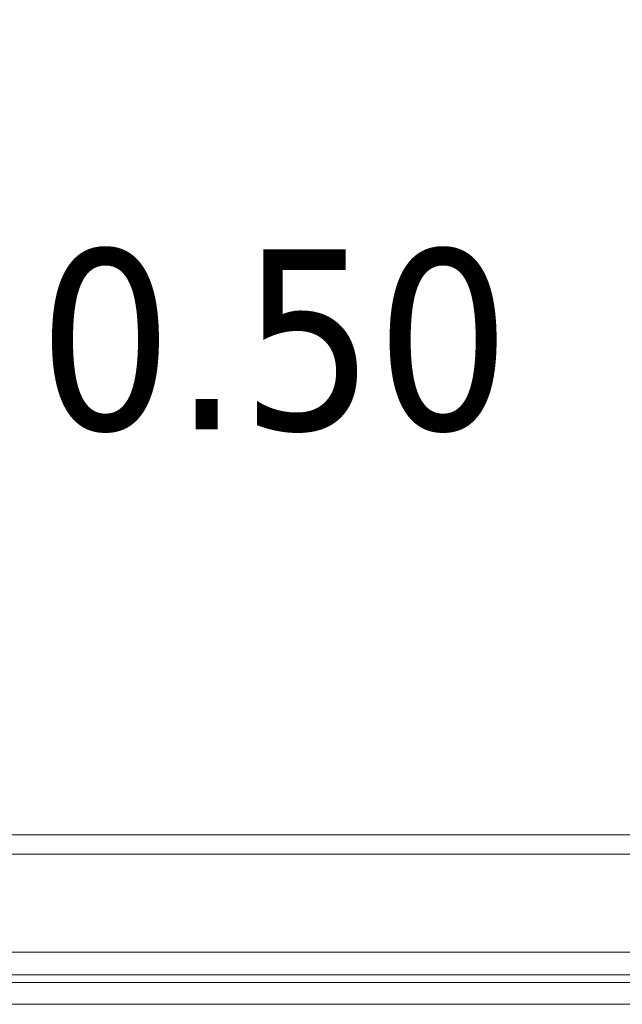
# Model space of a CAD drawing. Header units: inches. Extents: x 8 to 265, y 5 to 155.
# Tile 38 of 152: x 80.72 to 84.47, y 46.41 to 52.54. Entities that reach past the tile are written whole.
import ezdxf

# ---------------------------------------------------------------- set-up
doc = ezdxf.new("R2010")
doc.units = ezdxf.units.IN
doc.header["$LTSCALE"] = 16
doc.header["$MEASUREMENT"] = 0
for name, color, linetype, lineweight in [('Dimension (ANSI)', 7, 'Continuous', 5), ('Visible (ANSI)', 7, 'Continuous', 5), ('Visible Narrow (ANSI)', 7, 'Continuous', 5)]:
    doc.layers.add(name, color=color, linetype=linetype, lineweight=lineweight)
doc.styles.add('TAHOMA', font='tahoma.ttf')
doc.dimstyles.new('Default (ANSI)', dxfattribs={"dimscale": 16, "dimtxt": 0.07, "dimasz": 0.098425, "dimexe": 0.125, "dimexo": 0.0625, "dimgap": 0.031496, "dimtad": 0, "dimtih": 1, "dimtoh": 1, "dimrnd": 1e-08, "dimzin": 0, "dimdsep": 46, "dimtxsty": 'TAHOMA', "dimcen": 0.09, "dimdle": 0.393701, "dimclrd": 256, "dimclre": 256, "dimclrt": 256, "dimadec": 0, "dimazin": 0, "dimtfac": 1, "dimtofl": 0, "dimtmove": 0, "dimatfit": 3, "dimfxl": 1, "dimtolj": 1, "dimtzin": 0, "dimlwd": -1, "dimlwe": -1, "dimarcsym": 0})

# ---------------------------------------------------------------- blocks, each defined once
blk = doc.blocks.new('*D36')
at = {"layer": 'Defpoints', "color": 0, "transparency": 16777216}
for p in [(77.2143, 50.5366), (76.7163, 47.345), (77.2143, 47.345)]:
    blk.add_point(p, dxfattribs=at)
at = {"layer": 'Dimension (ANSI)', "transparency": 16777216}
for p, q in [((76.7163, 48.345), (76.7163, 52.5366)), ((77.2143, 48.345), (77.2143, 52.5366)), ((75.1415, 50.5366), (73.5667, 50.5366)), ((78.7891, 50.5366), (80.3639, 50.5366))]:
    blk.add_line(p, q, dxfattribs=at)
for points in [[(75.1415, 50.7991), (75.1415, 50.2742), (76.7163, 50.5366)], [(78.7891, 50.7991), (78.7891, 50.2742), (77.2143, 50.5366)]]:
    blk.add_solid(points, dxfattribs=at)
at = {"layer": 'Dimension (ANSI)', "transparency": 16777216, "insert": (82.3, 50.5366), "char_height": 1.12, "attachment_point": 5, "style": 'TAHOMA'}
blk.add_mtext('\\A1;0.50', dxfattribs=at)

msp = doc.modelspace()

# ---------------------------------------------------------------- linework, layer by layer
at = {"layer": 'Visible (ANSI)'}
for p, q in [((77.3352, 47.4659), (106.8434, 47.4659)), ((106.8792, 46.7359), (77.2993, 46.7359)), ((47.1216, 46.5484), (106.8089, 46.5484))]:
    msp.add_line(p, q, dxfattribs=at)
at = {"layer": 'Visible Narrow (ANSI)'}
for p, q in [((106.8792, 47.345), (77.2993, 47.345)), ((77.653, 46.5952), (106.1613, 46.5952)), ((106.8913, 46.4119), (47.0393, 46.4119))]:
    msp.add_line(p, q, dxfattribs=at)

# ---------------------------------------------------------------- dimensions: what is measured, and where the dimension line sits
at = {"layer": 'Dimension (ANSI)'}
dim = msp.add_linear_dim(base=(77.2143, 50.5366), p1=(76.7163, 47.345), p2=(77.2143, 47.345), dimstyle='Default (ANSI)', override={"dimgap": 0.031496, "dimtih": 0, "dimtoh": 0, "dimdec": 2, "dimtol": 0, "dimlim": 0, "dimtp": 0, "dimtm": 0, "dimtdec": 2, "dimatfit": 1}, dxfattribs=at)
dim.commit()
dim.dimension.update_dxf_attribs({"geometry": '*D36', "text_midpoint": (82.3, 50.5366), "dimtype": 160})

doc.saveas('drawing.dxf')
